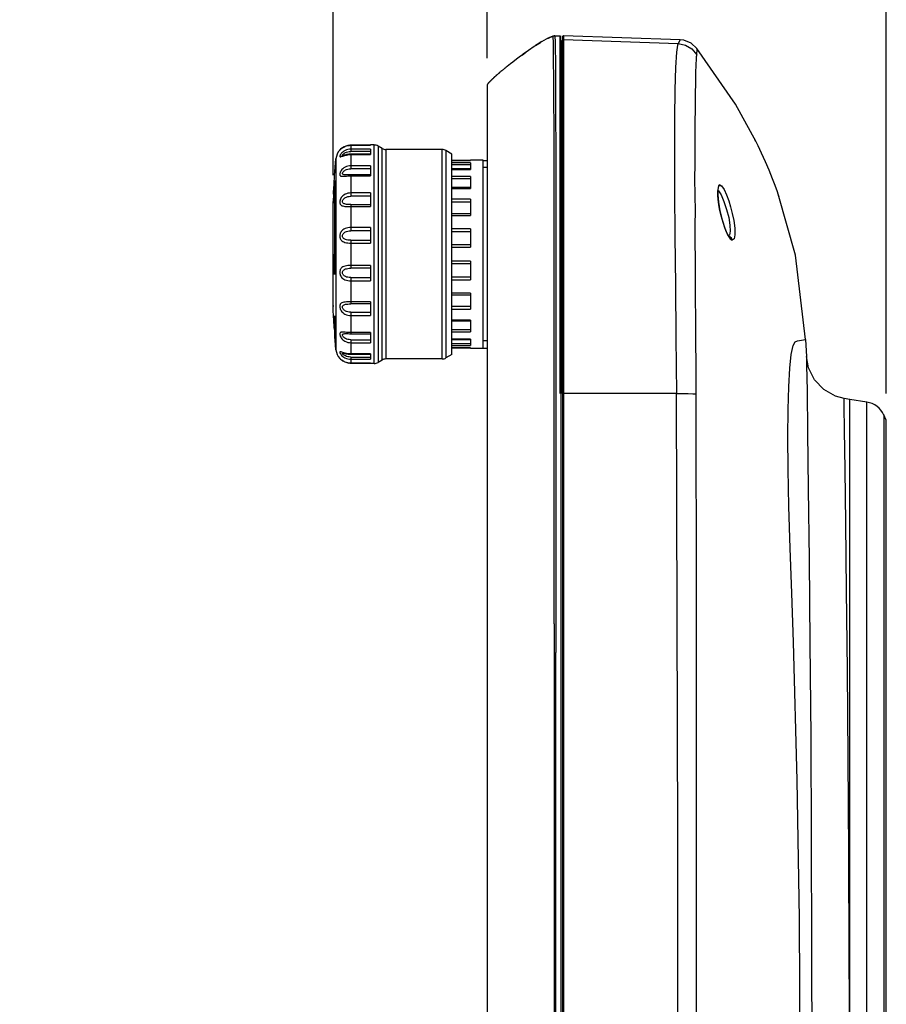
# Model space of a CAD drawing. Header units: millimetres. Extents: x 899 to 1733, y 9 to 584.
# Tile 5 of 11: x 1258 to 1334, y 301 to 387. Entities that reach past the tile are written whole.
import ezdxf

# ---------------------------------------------------------------- set-up
doc = ezdxf.new("R2010")
doc.units = ezdxf.units.MM
doc.header["$LTSCALE"] = 46.255
doc.header["$PDMODE"] = 3
doc.header["$PDSIZE"] = 1
doc.layers.get('0').update_dxf_attribs({"linetype": 'CONTINUOUS'})
doc.layers.get('Defpoints').update_dxf_attribs({"linetype": 'CONTINUOUS'})
doc.styles.get("Standard").update_dxf_attribs({"font": 'txt', "width": 0.8})
doc.dimstyles.new('DIMSTYLE_1', dxfattribs={"dimtxt": 7.5, "dimasz": 6, "dimexe": 1, "dimexo": 1, "dimtad": 1, "dimdsep": 46, "dimtxsty": 'Standard', "dimblk": '_FILLED', "dimblk1": '_FILLED', "dimblk2": '_FILLED', "dimcen": 0.09, "dimadec": 0, "dimazin": 0, "dimtp": 0.2, "dimtm": 0.2, "dimtfac": 1, "dimtofl": 0, "dimtmove": 0, "dimatfit": 3, "dimldrblk": '_FILLED', "dimfxl": 0, "dimtolj": 1, "dimarcsym": 0})
doc.dimstyles.new('DIMSTYLE_2', dxfattribs={"dimtxt": 7.5, "dimasz": 6, "dimexe": 1, "dimexo": 1, "dimtad": 1, "dimdsep": 46, "dimtxsty": 'Standard', "dimblk": '_FILLED', "dimblk1": '_FILLED', "dimblk2": '_FILLED', "dimcen": 0.09, "dimadec": 0, "dimazin": 0, "dimtp": 0.3, "dimtm": 0.3, "dimtfac": 1, "dimtofl": 0, "dimtmove": 0, "dimatfit": 3, "dimldrblk": '_FILLED', "dimfxl": 0, "dimtolj": 1, "dimarcsym": 0})

# ---------------------------------------------------------------- blocks, each defined once
blk = doc.blocks.new('_FILLED')
at = {"color": 0, "linetype": 'ByBlock'}
blk.add_solid([(0, 0), (-1, 0.175), (-1, -0.175)], dxfattribs=at)
blk = doc.blocks.new('*D5')
at = {"color": 0, "linetype": 'Continuous', "lineweight": -2}
for p, q in [((1285.481, 373.666), (1285.481, 402.717)), ((1298.97, 383.91), (1298.97, 402.717)), ((1285.481, 401.717), (1260.272, 401.717)), ((1292.97, 401.717), (1291.481, 401.717))]:
    blk.add_line(p, q, dxfattribs=at)
at = {"layer": 'Defpoints', "color": 0, "linetype": 'Continuous'}
for p in [(1298.97, 401.717), (1298.97, 382.91), (1285.481, 372.666)]:
    blk.add_point(p, dxfattribs=at)
at = {"color": 0, "linetype": 'Continuous', "lineweight": -2, "xscale": 6, "yscale": 6, "zscale": 6, "rotation": 180}
blk.add_blockref('_FILLED', (1285.481, 401.717), dxfattribs=at)
at = {"color": 0, "linetype": 'Continuous', "lineweight": -2, "xscale": 6, "yscale": 6, "zscale": 6}
blk.add_blockref('_FILLED', (1298.97, 401.717), dxfattribs=at)
at = {"color": 0, "linetype": 'Continuous', "insert": (1277.897, 409.842), "char_height": 7.5, "attachment_point": 3}
blk.add_mtext('\\A1;20.6', dxfattribs=at)
blk = doc.blocks.new('*D6')
at = {"color": 0, "linetype": 'Continuous', "lineweight": -2}
for p, q in [((1298.97, 383.91), (1298.97, 402.717)), ((1333.95, 354.525), (1333.95, 402.717)), ((1304.97, 401.717), (1327.95, 401.717))]:
    blk.add_line(p, q, dxfattribs=at)
at = {"layer": 'Defpoints', "color": 0, "linetype": 'Continuous'}
for p in [(1333.95, 401.717), (1298.97, 382.91), (1333.95, 353.525)]:
    blk.add_point(p, dxfattribs=at)
at = {"color": 0, "linetype": 'Continuous', "lineweight": -2, "xscale": 6, "yscale": 6, "zscale": 6, "rotation": 180}
blk.add_blockref('_FILLED', (1298.97, 401.717), dxfattribs=at)
at = {"color": 0, "linetype": 'Continuous', "lineweight": -2, "xscale": 6, "yscale": 6, "zscale": 6}
blk.add_blockref('_FILLED', (1333.95, 401.717), dxfattribs=at)
at = {"color": 0, "linetype": 'Continuous', "insert": (1316.46, 409.842), "char_height": 7.5, "attachment_point": 2}
blk.add_mtext('\\A1;53', dxfattribs=at)

msp = doc.modelspace()

# ---------------------------------------------------------------- linework, layer by layer
at = {"color": 7, "linetype": 'Continuous'}
for p, q in [((1304.289, 385.658), (1304.344, 385.684)), ((1304.344, 385.684), (1304.727, 385.837)), ((1304.727, 385.837), (1304.576, 385.784)), ((1304.727, 385.837), (1304.759, 385.846)), ((1304.76, 385.838), (1304.759, 385.846)), ((1304.91, 385.868), (1305.357, 385.876)), ((1305.357, 385.876), (1305.357, 385.514)), ((1305.438, 385.709), (1305.438, 385.797)), ((1305.438, 385.669), (1305.438, 385.709)), ((1305.438, 385.351), (1305.438, 385.669)), ((1305.572, 385.777), (1305.572, 385.168)), ((1305.675, 385.876), (1305.675, 207.06)), ((1315.887, 385.52), (1305.675, 385.876)), ((1303.16, 384.993), (1303.219, 385.033)), ((1303.219, 385.033), (1303.636, 385.298)), ((1303.344, 385.114), (1303.219, 385.033)), ((1303.531, 385.233), (1303.344, 385.114)), ((1303.703, 385.339), (1303.531, 385.233)), ((1303.753, 385.368), (1303.631, 385.295)), ((1303.636, 385.298), (1303.703, 385.339)), ((1303.703, 385.339), (1303.753, 385.368)), ((1304.921, 385.59), (1304.924, 385.526)), ((1304.938, 384.816), (1304.952, 383.596)), ((1305.357, 385.514), (1305.357, 385.252)), ((1305.357, 385.252), (1305.357, 354.528)), ((1305.438, 385.068), (1305.438, 385.351)), ((1305.438, 385.068), (1305.438, 207.596)), ((1305.476, 385.393), (1305.516, 385.381)), ((1305.516, 385.381), (1305.516, 385.207)), ((1305.516, 385.381), (1305.571, 385.38)), ((1305.516, 385.207), (1305.516, 385.148)), ((1305.516, 385.148), (1305.516, 385.017)), ((1305.516, 385.017), (1305.516, 384.74)), ((1305.516, 384.74), (1305.516, 354.528)), ((1305.572, 385.313), (1305.572, 385.101)), ((1305.572, 384.899), (1305.572, 385.168)), ((1305.572, 385.101), (1305.572, 207.787)), ((1305.675, 385.546), (1315.709, 385.196)), ((1315.887, 385.52), (1315.709, 385.196)), ((1301.668, 383.914), (1301.394, 383.704)), ((1301.905, 384.095), (1301.547, 383.821)), ((1301.854, 384.056), (1301.848, 384.052)), ((1301.885, 384.08), (1301.863, 384.063)), ((1302.033, 384.192), (1301.888, 384.082)), ((1302.023, 384.184), (1302.239, 384.346)), ((1302.023, 384.184), (1302.152, 384.28)), ((1302.085, 384.231), (1302.028, 384.188)), ((1302.129, 384.264), (1302.085, 384.231)), ((1302.239, 384.346), (1302.125, 384.261)), ((1302.152, 384.28), (1302.405, 384.467)), ((1304.802, 383.89), (1304.8, 384.154)), ((1304.815, 381.955), (1304.802, 383.89)), ((1300.554, 383.051), (1300.489, 382.999)), ((1300.516, 383.021), (1300.512, 383.018)), ((1300.541, 383.04), (1300.539, 383.039)), ((1300.648, 383.125), (1300.543, 383.042)), ((1300.733, 383.192), (1300.645, 383.123)), ((1300.688, 383.157), (1300.686, 383.155)), ((1300.884, 383.31), (1300.724, 383.185)), ((1300.781, 383.23), (1300.778, 383.228)), ((1300.841, 383.277), (1300.838, 383.274)), ((1300.844, 383.279), (1300.841, 383.277)), ((1301.026, 383.42), (1300.881, 383.308)), ((1301.425, 383.728), (1301.223, 383.572)), ((1301.394, 383.704), (1301.223, 383.573)), ((1304.952, 383.596), (1304.965, 381.479)), ((1299.842, 382.461), (1299.774, 382.401)), ((1300.019, 382.614), (1299.966, 382.568)), ((1300.069, 382.656), (1300.019, 382.614)), ((1300.116, 382.696), (1300.069, 382.656)), ((1300.183, 382.751), (1300.116, 382.696)), ((1300.196, 382.762), (1300.164, 382.735)), ((1300.263, 382.818), (1300.183, 382.751)), ((1300.316, 382.861), (1300.255, 382.81)), ((1300.377, 382.909), (1300.308, 382.854)), ((1300.46, 382.976), (1300.376, 382.909)), ((1300.5, 383.008), (1300.455, 382.972)), ((1298.971, 381.592), (1298.968, 381.587)), ((1298.97, 381.59), (1298.969, 381.588)), ((1298.978, 381.601), (1298.97, 381.59)), ((1298.973, 381.594), (1298.97, 381.59)), ((1298.97, 381.592), (1298.97, 381.59)), ((1298.97, 381.592), (1298.97, 211.308)), ((1298.97, 381.59), (1298.97, 381.592)), ((1298.977, 381.6), (1298.975, 381.597)), ((1298.978, 381.602), (1298.977, 381.6)), ((1298.979, 381.603), (1298.978, 381.601)), ((1298.981, 381.605), (1298.979, 381.603)), ((1298.982, 381.607), (1298.98, 381.605)), ((1298.982, 381.607), (1298.98, 381.604)), ((1298.984, 381.61), (1298.982, 381.607)), ((1298.986, 381.612), (1298.984, 381.609)), ((1298.988, 381.615), (1298.986, 381.612)), ((1298.99, 381.617), (1298.988, 381.614)), ((1298.992, 381.62), (1298.989, 381.617)), ((1298.994, 381.623), (1298.992, 381.62)), ((1298.997, 381.626), (1298.994, 381.622)), ((1298.999, 381.629), (1298.995, 381.625)), ((1299.033, 381.67), (1299.017, 381.651)), ((1304.965, 381.479), (1304.974, 378.818)), ((1304.974, 378.818), (1304.979, 376.125)), ((1304.847, 374.745), (1304.835, 377.722)), ((1286.638, 376.224), (1286.768, 376.257)), ((1287.043, 376.286), (1286.95, 376.283)), ((1287.043, 376.286), (1287.043, 376.285)), ((1288.74, 376.286), (1287.043, 376.286)), ((1287.043, 376.285), (1287.043, 375.743)), ((1287.043, 376.285), (1288.74, 376.285)), ((1288.74, 376.31), (1288.74, 376.286)), ((1289.085, 376.31), (1288.74, 376.31)), ((1288.74, 376.286), (1288.74, 376.285)), ((1289.085, 357.17), (1289.085, 376.31)), ((1289.425, 376.216), (1289.425, 357.264)), ((1289.771, 376.008), (1289.425, 376.216)), ((1304.979, 376.125), (1304.983, 372.812)), ((1286.068, 375.879), (1286.059, 375.87)), ((1286.083, 375.894), (1286.105, 375.915)), ((1286.108, 375.918), (1286.141, 375.948)), ((1286.141, 375.948), (1286.188, 375.987)), ((1286.294, 376.065), (1286.169, 375.972)), ((1286.188, 375.987), (1286.248, 376.032)), ((1286.361, 375.39), (1286.356, 375.39)), ((1287.043, 375.503), (1286.94, 375.5)), ((1288.74, 375.945), (1287.043, 375.945)), ((1288.74, 375.743), (1287.043, 375.743)), ((1287.043, 375.503), (1287.043, 374.23)), ((1288.74, 375.503), (1287.043, 375.503)), ((1287.043, 375.474), (1288.74, 375.474)), ((1288.74, 375.945), (1288.74, 375.474)), ((1289.771, 357.472), (1289.771, 376.008)), ((1290.111, 375.914), (1290.111, 357.566)), ((1295.025, 375.914), (1290.111, 375.914)), ((1295.025, 357.566), (1295.025, 375.914)), ((1295.365, 375.82), (1295.365, 357.66)), ((1295.868, 375.518), (1295.365, 375.82)), ((1295.868, 357.962), (1295.868, 375.518)), ((1285.728, 375.102), (1285.728, 372.884)), ((1288.74, 374.494), (1287.043, 374.494)), ((1288.74, 374.494), (1288.74, 373.609)), ((1297.518, 374.951), (1295.868, 374.951)), ((1295.868, 374.949), (1297.518, 374.949)), ((1297.518, 374.733), (1295.868, 374.733)), ((1297.518, 374.575), (1295.868, 374.575)), ((1297.518, 374.99), (1297.518, 374.949)), ((1298.64, 374.99), (1297.518, 374.99)), ((1297.518, 374.733), (1297.518, 374.175)), ((1298.64, 358.49), (1298.64, 374.99)), ((1298.64, 374.957), (1298.97, 374.957)), ((1304.848, 370.779), (1304.847, 374.745)), ((1286.601, 373.691), (1286.594, 373.691)), ((1286.674, 373.692), (1286.601, 373.691)), ((1288.74, 374.23), (1287.043, 374.23)), ((1287.043, 373.703), (1287.043, 371.814)), ((1288.74, 373.703), (1287.043, 373.703)), ((1287.043, 373.609), (1288.74, 373.609)), ((1297.518, 374.208), (1295.868, 374.208)), ((1295.868, 374.175), (1297.518, 374.175)), ((1297.518, 373.553), (1295.868, 373.553)), ((1297.518, 373.553), (1297.518, 372.504)), ((1298.97, 374.33), (1298.64, 374.33)), ((1285.594, 372.722), (1285.608, 372.899)), ((1285.594, 372.722), (1285.594, 366.74)), ((1285.594, 372.722), (1285.631, 372.722)), ((1285.631, 366.74), (1285.631, 373.2)), ((1285.728, 372.884), (1285.728, 360.585)), ((1297.518, 373.334), (1295.868, 373.334)), ((1319.357, 372.689), (1319.353, 372.829)), ((1285.514, 371.993), (1285.481, 371.346)), ((1288.74, 372.109), (1287.043, 372.109)), ((1288.74, 371.814), (1287.043, 371.814)), ((1288.74, 372.109), (1288.74, 370.916)), ((1295.868, 372.604), (1297.518, 372.604)), ((1295.868, 372.504), (1297.518, 372.504)), ((1319.182, 372.424), (1319.181, 371.933)), ((1319.209, 372.435), (1319.215, 372.464)), ((1285.481, 371.271), (1285.481, 371.346)), ((1285.481, 371.346), (1285.481, 371.315)), ((1285.481, 371.315), (1285.481, 371.227)), ((1285.481, 371.279), (1285.481, 371.315)), ((1285.481, 362.252), (1285.481, 371.279)), ((1285.481, 366.74), (1285.481, 371.271)), ((1287.043, 371.097), (1287.043, 368.785)), ((1287.043, 371.097), (1288.74, 371.097)), ((1297.518, 371.551), (1295.868, 371.551)), ((1297.518, 371.297), (1295.868, 371.297)), ((1297.518, 371.551), (1297.518, 370.138)), ((1287.043, 370.916), (1288.74, 370.916)), ((1295.868, 370.314), (1297.518, 370.314)), ((1295.868, 370.138), (1297.518, 370.138)), ((1304.854, 366.404), (1304.848, 370.779)), ((1288.74, 369.075), (1287.043, 369.075)), ((1288.74, 368.785), (1287.043, 368.785)), ((1288.74, 369.075), (1288.74, 367.719)), ((1297.518, 368.969), (1295.868, 368.969)), ((1297.518, 368.711), (1295.868, 368.711)), ((1297.518, 368.969), (1297.518, 367.362)), ((1320.092, 368.415), (1319.958, 368.669)), ((1287.043, 367.97), (1287.043, 365.51)), ((1287.043, 367.97), (1288.74, 367.97)), ((1287.043, 367.719), (1288.74, 367.719)), ((1295.868, 367.593), (1297.518, 367.593)), ((1285.481, 362.186), (1285.481, 366.74)), ((1285.671, 366.74), (1285.56, 366.74)), ((1295.868, 367.362), (1297.518, 367.362)), ((1288.74, 365.76), (1287.043, 365.76)), ((1288.74, 365.76), (1288.74, 364.404)), ((1297.518, 366.118), (1295.868, 366.118)), ((1297.518, 365.887), (1295.868, 365.887)), ((1297.518, 366.118), (1297.518, 364.511)), ((1304.85, 360.92), (1304.854, 366.404)), ((1288.74, 365.51), (1287.043, 365.51)), ((1304.986, 365.632), (1304.986, 361.075)), ((1287.043, 364.695), (1287.043, 362.383)), ((1287.043, 364.695), (1288.74, 364.695)), ((1287.043, 364.404), (1288.74, 364.404)), ((1295.868, 364.769), (1297.518, 364.769)), ((1295.868, 364.511), (1297.518, 364.511)), ((1297.518, 363.342), (1295.868, 363.342)), ((1297.518, 363.342), (1297.518, 361.929)), ((1288.74, 362.564), (1287.043, 362.564)), ((1288.74, 362.383), (1287.043, 362.383)), ((1288.74, 362.564), (1288.74, 361.371)), ((1297.518, 363.166), (1295.868, 363.166)), ((1285.481, 362.164), (1285.481, 362.252)), ((1285.481, 362.252), (1285.481, 362.164)), ((1285.481, 362.134), (1285.481, 362.186)), ((1285.481, 362.134), (1285.481, 362.164)), ((1287.043, 361.666), (1287.043, 359.777)), ((1287.043, 361.666), (1288.74, 361.666)), ((1295.868, 362.183), (1297.518, 362.183)), ((1295.868, 361.929), (1297.518, 361.929)), ((1285.54, 361.005), (1285.522, 361.325)), ((1285.582, 360.322), (1285.54, 361.005)), ((1285.594, 361.334), (1285.594, 360.14)), ((1285.631, 359.612), (1285.631, 360.901)), ((1285.728, 360.585), (1285.728, 358.378)), ((1287.043, 361.371), (1288.74, 361.371)), ((1297.518, 360.976), (1295.868, 360.976)), ((1297.518, 360.876), (1295.868, 360.876)), ((1297.518, 360.976), (1297.518, 359.927)), ((1304.858, 356.161), (1304.85, 360.92)), ((1285.594, 360.14), (1285.582, 360.322)), ((1285.631, 360.14), (1285.594, 360.14)), ((1288.74, 359.87), (1287.043, 359.87)), ((1287.043, 359.777), (1288.74, 359.777)), ((1288.74, 359.87), (1288.74, 358.985)), ((1295.868, 360.146), (1297.518, 360.146)), ((1295.868, 359.927), (1297.518, 359.927)), ((1287.043, 359.25), (1287.043, 357.977)), ((1287.043, 359.25), (1288.74, 359.25)), ((1287.043, 358.985), (1288.74, 358.985)), ((1297.518, 359.305), (1295.868, 359.305)), ((1295.868, 359.272), (1297.518, 359.272)), ((1295.868, 358.905), (1297.518, 358.905)), ((1297.518, 359.305), (1297.518, 358.746)), ((1298.97, 359.15), (1298.64, 359.15)), ((1326.173, 359.15), (1326.875, 359.282)), ((1326.875, 359.282), (1326.959, 357.793)), ((1286.391, 358.08), (1286.447, 358.065)), ((1288.74, 358.006), (1287.043, 358.006)), ((1288.74, 358.006), (1288.74, 357.535)), ((1295.868, 358.746), (1297.518, 358.746)), ((1297.518, 358.53), (1295.868, 358.53)), ((1295.868, 358.529), (1297.518, 358.529)), ((1297.518, 358.53), (1297.518, 358.49)), ((1298.64, 358.49), (1297.518, 358.49)), ((1298.64, 358.523), (1298.97, 358.523)), ((1286.06, 357.609), (1286.059, 357.61)), ((1286.059, 357.61), (1286.068, 357.601)), ((1286.068, 357.601), (1286.094, 357.575)), ((1286.068, 357.601), (1286.084, 357.585)), ((1286.084, 357.585), (1286.128, 357.543)), ((1286.094, 357.575), (1286.101, 357.569)), ((1286.128, 357.543), (1286.203, 357.48)), ((1286.15, 357.525), (1286.169, 357.508)), ((1286.169, 357.508), (1286.18, 357.499)), ((1286.203, 357.48), (1286.308, 357.407)), ((1286.497, 357.309), (1286.67, 357.245)), ((1286.67, 357.245), (1286.858, 357.21)), ((1287.015, 357.977), (1287.043, 357.977)), ((1287.043, 357.977), (1288.74, 357.977)), ((1287.043, 357.736), (1287.043, 357.195)), ((1287.043, 357.736), (1288.74, 357.736)), ((1287.043, 357.535), (1288.74, 357.535)), ((1287.043, 357.195), (1287.043, 357.194)), ((1288.74, 357.195), (1287.043, 357.195)), ((1287.043, 357.194), (1288.74, 357.194)), ((1288.74, 357.195), (1288.74, 357.17)), ((1289.085, 357.17), (1288.74, 357.17)), ((1289.771, 357.472), (1289.425, 357.264)), ((1295.025, 357.566), (1290.111, 357.566)), ((1295.868, 357.962), (1295.365, 357.66)), ((1317.284, 354.513), (1317.278, 357.034)), ((1315.554, 354.524), (1305.675, 354.53)), ((1330.254, 353.422), (1330.243, 354.11)), ((1330.757, 354.022), (1330.243, 354.11)), ((1330.757, 238.878), (1330.757, 354.022)), ((1332.25, 353.785), (1330.757, 354.022)), ((1332.25, 239.115), (1332.25, 353.785)), ((1330.287, 351.324), (1330.254, 353.422)), ((1333.744, 352.656), (1333.744, 351.964)), ((1333.95, 352.205), (1333.744, 352.656)), ((1333.744, 351.964), (1333.744, 240.936)), ((1333.95, 346.177), (1333.95, 352.205)), ((1333.95, 240.695), (1333.95, 346.177)), ((1304.986, 340.4), (1304.986, 331.834)), ((1304.853, 334.361), (1304.853, 296.208)), ((1304.986, 283.074), (1304.986, 331.834))]:
    msp.add_line(p, q, dxfattribs=at)
for points in [[(1303.753, 385.368), (1304.188, 385.608), (1304.289, 385.658)], [(1304.576, 385.784), (1304.379, 385.7), (1304.289, 385.658)], [(1304.91, 385.868), (1304.859, 385.865), (1304.809, 385.858), (1304.759, 385.846)], [(1304.778, 385.37), (1304.777, 385.496), (1304.772, 385.546), (1304.769, 385.585), (1304.769, 385.628), (1304.768, 385.672), (1304.766, 385.718), (1304.764, 385.759), (1304.763, 385.793), (1304.76, 385.838)], [(1304.91, 385.868), (1304.91, 385.861), (1304.911, 385.841), (1304.913, 385.813), (1304.915, 385.772), (1304.917, 385.714), (1304.92, 385.651), (1304.921, 385.59)], [(1305.438, 385.797), (1305.428, 385.836), (1305.399, 385.865)], [(1302.405, 384.467), (1302.609, 384.614), (1303.107, 384.958), (1303.16, 384.993)], [(1304.8, 384.154), (1304.782, 384.972), (1304.778, 385.37)], [(1304.924, 385.526), (1304.929, 385.366), (1304.938, 384.816)], [(1305.438, 385.46), (1305.448, 385.422), (1305.476, 385.393)], [(1305.572, 385.447), (1305.585, 385.496), (1305.62, 385.532), (1305.634, 385.536)], [(1315.709, 385.196), (1315.645, 385.064), (1315.555, 384.45), (1315.481, 383.109), (1315.431, 381.14), (1315.4, 378.652), (1315.386, 375.685), (1315.39, 372.239), (1315.417, 368.325), (1315.465, 364.036), (1315.517, 359.457), (1315.554, 354.524)], [(1315.709, 385.196), (1316.351, 385.065), (1316.917, 384.728), (1317.344, 384.216)], [(1317.362, 384.778), (1316.847, 385.233), (1316.195, 385.485), (1315.885, 385.52)], [(1317.344, 384.216), (1317.363, 384.716), (1317.362, 384.778)], [(1322.541, 376.587), (1320.743, 379.88), (1317.362, 384.778)], [(1302.405, 384.467), (1302.35, 384.427), (1302.214, 384.327)], [(1317.278, 357.034), (1317.27, 359.141), (1317.262, 361.129), (1317.244, 362.84), (1317.241, 364.674), (1317.229, 366.479), (1317.206, 367.613), (1317.204, 368.405), (1317.214, 369.323), (1317.218, 370.505), (1317.204, 371.917), (1317.185, 373.361), (1317.199, 374.628), (1317.198, 376.066), (1317.203, 376.916), (1317.21, 378.267), (1317.217, 379.493), (1317.237, 380.724), (1317.253, 381.826), (1317.258, 382.161), (1317.262, 382.293), (1317.267, 382.46), (1317.272, 382.676), (1317.274, 382.872), (1317.284, 383.099), (1317.296, 383.333), (1317.302, 383.516), (1317.305, 383.671), (1317.31, 383.781), (1317.318, 383.864), (1317.325, 383.956), (1317.328, 384.027), (1317.332, 384.082), (1317.338, 384.132)], [(1317.338, 384.132), (1317.343, 384.199), (1317.344, 384.216)], [(1300.82, 383.26), (1300.817, 383.258), (1300.786, 383.234)], [(1300.828, 383.266), (1300.825, 383.264), (1300.823, 383.262)], [(1300.836, 383.272), (1300.833, 383.27), (1300.831, 383.268)], [(1301.223, 383.572), (1301.22, 383.57), (1301.217, 383.568), (1301.215, 383.566), (1301.212, 383.564), (1301.024, 383.419)], [(1301.223, 383.573), (1301.219, 383.57), (1301.216, 383.567), (1301.212, 383.564)], [(1300.024, 382.618), (1299.986, 382.585), (1299.944, 382.549), (1299.899, 382.51), (1299.851, 382.469), (1299.802, 382.425), (1299.751, 382.38), (1299.699, 382.333), (1299.646, 382.285), (1299.594, 382.237), (1299.541, 382.188), (1299.49, 382.139), (1299.439, 382.091), (1299.39, 382.043), (1299.343, 381.997), (1299.298, 381.953), (1299.255, 381.909), (1299.212, 381.865), (1299.172, 381.823), (1299.133, 381.782), (1299.098, 381.743), (1299.067, 381.709), (1299.046, 381.685)], [(1299.527, 382.175), (1299.493, 382.142), (1299.458, 382.109), (1299.424, 382.077), (1299.391, 382.045)], [(1299.774, 382.401), (1299.74, 382.37), (1299.704, 382.338), (1299.669, 382.306), (1299.633, 382.274), (1299.598, 382.241), (1299.563, 382.208), (1299.527, 382.175)], [(1299.966, 382.568), (1299.937, 382.543), (1299.907, 382.517), (1299.875, 382.49), (1299.842, 382.461)], [(1300.131, 382.708), (1300.096, 382.679), (1300.061, 382.649)], [(1299.024, 381.66), (1299.013, 381.646), (1299.006, 381.637), (1299.002, 381.633), (1298.999, 381.629)], [(1299.017, 381.651), (1299.008, 381.64), (1299.004, 381.635), (1299.001, 381.632)], [(1299.391, 382.045), (1299.359, 382.013), (1299.328, 381.983), (1299.298, 381.952), (1299.268, 381.923), (1299.239, 381.893), (1299.211, 381.864), (1299.183, 381.835), (1299.157, 381.807), (1299.131, 381.78), (1299.107, 381.753), (1299.084, 381.728), (1299.063, 381.704), (1299.046, 381.685), (1299.026, 381.662)], [(1304.835, 377.722), (1304.825, 380.361), (1304.815, 381.955)], [(1286.248, 376.032), (1286.323, 376.082), (1286.414, 376.133)], [(1287.043, 376.286), (1286.904, 376.279), (1286.67, 376.235), (1286.464, 376.158), (1286.294, 376.065)], [(1286.95, 376.283), (1286.764, 376.257), (1286.592, 376.21), (1286.439, 376.146), (1286.308, 376.073)], [(1286.414, 376.133), (1286.519, 376.182), (1286.638, 376.224)], [(1286.768, 376.257), (1286.904, 376.278), (1287.043, 376.285)], [(1322.54, 376.588), (1322.507, 376.654), (1322.437, 376.795)], [(1324.482, 372.012), (1324.415, 372.197), (1324.208, 372.755), (1323.979, 373.345), (1323.674, 374.096), (1323.358, 374.833), (1323.019, 375.585), (1322.712, 376.236), (1322.54, 376.588)], [(1286.059, 375.87), (1286.06, 375.871), (1286.068, 375.879), (1286.083, 375.894)], [(1287.043, 375.945), (1286.904, 375.937), (1286.768, 375.912), (1286.639, 375.873), (1286.52, 375.821), (1286.414, 375.761), (1286.323, 375.695), (1286.248, 375.627), (1286.188, 375.563), (1286.142, 375.503), (1286.107, 375.45), (1286.083, 375.404), (1286.068, 375.365), (1286.06, 375.333), (1286.06, 375.308), (1286.068, 375.291), (1286.083, 375.281), (1286.107, 375.278)], [(1286.169, 375.972), (1286.094, 375.905), (1286.068, 375.879)], [(1286.128, 375.937), (1286.084, 375.895), (1286.068, 375.879)], [(1286.107, 375.278), (1286.141, 375.283), (1286.188, 375.296), (1286.248, 375.317), (1286.323, 375.343), (1286.414, 375.373)], [(1286.308, 376.073), (1286.203, 376), (1286.128, 375.937)], [(1286.356, 375.39), (1286.331, 375.393), (1286.315, 375.401), (1286.306, 375.414), (1286.306, 375.431), (1286.313, 375.453), (1286.329, 375.479), (1286.353, 375.509)], [(1286.94, 375.5), (1286.843, 375.493), (1286.75, 375.481), (1286.664, 375.466), (1286.583, 375.449), (1286.51, 375.432), (1286.444, 375.415), (1286.391, 375.4), (1286.354, 375.391), (1286.35, 375.39)], [(1286.353, 375.509), (1286.387, 375.542), (1286.433, 375.577), (1286.492, 375.614), (1286.568, 375.652), (1286.66, 375.686), (1286.769, 375.715), (1286.896, 375.735), (1287.043, 375.743)], [(1286.414, 375.373), (1286.519, 375.404), (1286.638, 375.432), (1286.768, 375.455), (1286.904, 375.469), (1287.043, 375.474)], [(1285.565, 372.89), (1285.614, 373.624), (1285.667, 374.356), (1285.728, 375.101)], [(1287.043, 374.494), (1286.904, 374.486), (1286.768, 374.461), (1286.639, 374.42), (1286.52, 374.365), (1286.414, 374.3), (1286.323, 374.227), (1286.248, 374.15), (1286.188, 374.074), (1286.142, 374), (1286.107, 373.931), (1286.083, 373.868), (1286.068, 373.81), (1286.06, 373.758), (1286.06, 373.712), (1286.068, 373.671), (1286.083, 373.637), (1286.107, 373.609), (1286.141, 373.588), (1286.188, 373.574), (1286.248, 373.567), (1286.323, 373.566), (1286.414, 373.571), (1286.519, 373.581), (1286.638, 373.591), (1286.768, 373.601), (1286.904, 373.607), (1287.043, 373.609)], [(1286.594, 373.691), (1286.573, 373.691), (1286.498, 373.693), (1286.438, 373.7), (1286.391, 373.711), (1286.356, 373.726), (1286.331, 373.747), (1286.315, 373.771), (1286.306, 373.8), (1286.306, 373.834), (1286.313, 373.87), (1286.329, 373.91), (1286.353, 373.952), (1286.387, 373.995), (1286.433, 374.04), (1286.492, 374.085), (1286.568, 374.129), (1286.66, 374.168), (1286.769, 374.2), (1286.896, 374.222), (1287.043, 374.23)], [(1287.043, 373.703), (1286.944, 373.702), (1286.849, 373.699), (1286.674, 373.692)], [(1285.514, 371.993), (1285.522, 372.148), (1285.565, 372.89)], [(1285.608, 372.899), (1285.615, 372.999), (1285.623, 373.1), (1285.631, 373.2)], [(1304.983, 372.812), (1304.985, 369.298), (1304.986, 365.632)], [(1319.353, 372.829), (1319.245, 372.729), (1319.182, 372.424)], [(1319.353, 372.829), (1319.516, 372.741), (1319.732, 372.423)], [(1287.043, 372.109), (1286.904, 372.101), (1286.768, 372.078), (1286.639, 372.041), (1286.52, 371.99), (1286.414, 371.927), (1286.323, 371.856), (1286.248, 371.78), (1286.188, 371.701), (1286.142, 371.622), (1286.107, 371.546), (1286.083, 371.473), (1286.068, 371.403), (1286.06, 371.337), (1286.06, 371.274), (1286.068, 371.216), (1286.083, 371.162), (1286.107, 371.112), (1286.141, 371.067), (1286.188, 371.027), (1286.248, 370.993), (1286.323, 370.966), (1286.414, 370.946), (1286.519, 370.932), (1286.638, 370.924), (1286.768, 370.919), (1286.904, 370.917), (1287.043, 370.916)], [(1287.043, 371.097), (1286.898, 371.098), (1286.772, 371.103), (1286.664, 371.111), (1286.573, 371.124), (1286.498, 371.141), (1286.438, 371.163), (1286.391, 371.19), (1286.356, 371.22), (1286.331, 371.255), (1286.315, 371.293), (1286.306, 371.335), (1286.306, 371.38), (1286.313, 371.427), (1286.329, 371.476), (1286.353, 371.524), (1286.387, 371.574), (1286.433, 371.623), (1286.492, 371.67), (1286.568, 371.715), (1286.66, 371.753), (1286.769, 371.784), (1286.896, 371.806), (1287.043, 371.814)], [(1319.181, 371.933), (1319.244, 371.295), (1319.371, 370.554), (1319.56, 369.762), (1319.795, 369.024), (1320.042, 368.448)], [(1319.193, 371.921), (1319.19, 372.227), (1319.209, 372.435)], [(1319.958, 368.669), (1319.803, 369.04), (1319.645, 369.506), (1319.499, 370.031), (1319.377, 370.567), (1319.285, 371.075), (1319.224, 371.533), (1319.193, 371.921)], [(1319.199, 372.322), (1319.234, 372.299), (1319.47, 371.931)], [(1319.47, 371.931), (1319.724, 371.361), (1319.957, 370.67), (1320.14, 369.949), (1320.248, 369.29), (1320.272, 368.762)], [(1319.732, 372.423), (1319.952, 371.955), (1320.146, 371.422), (1320.312, 370.897), (1320.458, 370.316), (1320.583, 369.686), (1320.668, 369.01), (1320.679, 368.45)], [(1324.554, 371.806), (1324.514, 371.92), (1324.482, 372.012)], [(1326.875, 359.282), (1325.989, 366.655), (1324.484, 372.005)], [(1287.043, 369.075), (1286.904, 369.07), (1286.768, 369.052), (1286.639, 369.022), (1286.52, 368.981), (1286.414, 368.929), (1286.323, 368.868), (1286.248, 368.801), (1286.188, 368.729), (1286.142, 368.655), (1286.107, 368.581), (1286.083, 368.507), (1286.068, 368.433), (1286.06, 368.361), (1286.06, 368.29), (1286.068, 368.221), (1286.083, 368.153), (1286.107, 368.087), (1286.141, 368.023), (1286.188, 367.963), (1286.248, 367.906), (1286.323, 367.856), (1286.414, 367.813), (1286.519, 367.778), (1286.638, 367.752), (1286.768, 367.734), (1286.904, 367.723), (1287.043, 367.719)], [(1287.043, 367.97), (1286.898, 367.974), (1286.772, 367.986), (1286.664, 368.004), (1286.573, 368.028), (1286.498, 368.058), (1286.438, 368.093), (1286.391, 368.132), (1286.356, 368.174), (1286.331, 368.219), (1286.315, 368.267), (1286.306, 368.316), (1286.306, 368.367), (1286.313, 368.419), (1286.329, 368.47), (1286.353, 368.52), (1286.387, 368.569), (1286.433, 368.616), (1286.492, 368.661), (1286.568, 368.701), (1286.66, 368.735), (1286.769, 368.761), (1286.896, 368.779), (1287.043, 368.785)], [(1320.042, 368.448), (1320.275, 368.09), (1320.457, 367.971)], [(1320.183, 368.276), (1320.191, 368.272), (1320.186, 368.282), (1320.092, 368.415)], [(1320.272, 368.762), (1320.211, 368.419), (1320.135, 368.354)], [(1320.679, 368.45), (1320.605, 368.083), (1320.457, 367.971)], [(1320.457, 367.971), (1320.383, 368.139), (1320.245, 368.257), (1320.182, 368.273)], [(1285.574, 366.124), (1285.569, 366.33), (1285.565, 366.535), (1285.56, 366.74)], [(1285.671, 366.74), (1285.662, 366.535), (1285.653, 366.33), (1285.646, 366.125)], [(1285.612, 364.963), (1285.598, 365.35), (1285.585, 365.737), (1285.574, 366.124)], [(1285.646, 366.125), (1285.632, 365.738), (1285.621, 365.351), (1285.612, 364.963)], [(1287.043, 365.76), (1286.904, 365.757), (1286.768, 365.746), (1286.639, 365.728), (1286.52, 365.702), (1286.414, 365.667), (1286.323, 365.624), (1286.248, 365.574), (1286.188, 365.517), (1286.142, 365.457), (1286.107, 365.393), (1286.083, 365.327), (1286.068, 365.26), (1286.06, 365.19), (1286.06, 365.119), (1286.068, 365.047), (1286.083, 364.974), (1286.107, 364.9), (1286.141, 364.825), (1286.188, 364.751), (1286.248, 364.679), (1286.323, 364.612), (1286.414, 364.551), (1286.519, 364.499), (1286.638, 364.458), (1286.768, 364.428), (1286.904, 364.41), (1287.043, 364.404)], [(1287.043, 364.695), (1286.898, 364.701), (1286.772, 364.718), (1286.664, 364.744), (1286.573, 364.777), (1286.498, 364.816), (1286.438, 364.859), (1286.391, 364.906), (1286.356, 364.954), (1286.331, 365.004), (1286.315, 365.056), (1286.306, 365.107), (1286.306, 365.158), (1286.313, 365.208), (1286.329, 365.256), (1286.353, 365.301), (1286.387, 365.344), (1286.433, 365.383), (1286.492, 365.419), (1286.568, 365.45), (1286.66, 365.475), (1286.769, 365.494), (1286.896, 365.506), (1287.043, 365.51)], [(1287.043, 362.564), (1286.904, 362.563), (1286.768, 362.561), (1286.639, 362.556), (1286.52, 362.548), (1286.414, 362.534), (1286.323, 362.514), (1286.248, 362.487), (1286.188, 362.453), (1286.142, 362.413), (1286.107, 362.368), (1286.083, 362.318), (1286.068, 362.264), (1286.06, 362.206), (1286.06, 362.143), (1286.068, 362.077), (1286.083, 362.007), (1286.107, 361.934), (1286.141, 361.858), (1286.188, 361.779), (1286.248, 361.7), (1286.323, 361.624), (1286.414, 361.553), (1286.519, 361.49), (1286.638, 361.439), (1286.768, 361.402), (1286.904, 361.379), (1287.043, 361.371)], [(1287.043, 361.666), (1286.898, 361.674), (1286.772, 361.695), (1286.664, 361.725), (1286.573, 361.763), (1286.498, 361.806), (1286.438, 361.853), (1286.391, 361.901), (1286.356, 361.95), (1286.331, 361.999), (1286.315, 362.048), (1286.306, 362.095), (1286.306, 362.14), (1286.313, 362.182), (1286.329, 362.221), (1286.353, 362.256), (1286.387, 362.287), (1286.433, 362.314), (1286.492, 362.337), (1286.568, 362.355), (1286.66, 362.368), (1286.769, 362.377), (1286.896, 362.381), (1287.043, 362.383)], [(1285.522, 361.325), (1285.495, 361.838), (1285.481, 362.134)], [(1285.631, 360.901), (1285.618, 361.046), (1285.606, 361.19), (1285.594, 361.334)], [(1304.986, 361.075), (1304.987, 357.095), (1304.986, 352.888), (1304.986, 347.599), (1304.986, 340.4)], [(1287.043, 359.87), (1286.904, 359.873), (1286.768, 359.879), (1286.639, 359.889), (1286.52, 359.899), (1286.414, 359.908), (1286.323, 359.914), (1286.248, 359.913), (1286.188, 359.906), (1286.142, 359.892), (1286.107, 359.871), (1286.083, 359.843), (1286.068, 359.809), (1286.06, 359.769), (1286.06, 359.722), (1286.068, 359.67), (1286.083, 359.612), (1286.107, 359.549), (1286.141, 359.48), (1286.188, 359.406), (1286.248, 359.33), (1286.323, 359.253), (1286.414, 359.18), (1286.519, 359.115), (1286.638, 359.06), (1286.768, 359.019), (1286.904, 358.994), (1287.043, 358.985)], [(1287.043, 359.25), (1286.898, 359.258), (1286.772, 359.28), (1286.664, 359.311), (1286.573, 359.349), (1286.498, 359.391), (1286.438, 359.435), (1286.391, 359.48), (1286.356, 359.524), (1286.331, 359.566), (1286.315, 359.606), (1286.306, 359.643), (1286.306, 359.676), (1286.313, 359.706), (1286.329, 359.731), (1286.353, 359.752), (1286.387, 359.768), (1286.433, 359.779), (1286.492, 359.786), (1286.568, 359.789), (1286.594, 359.789)], [(1286.594, 359.789), (1286.614, 359.789), (1286.698, 359.787), (1286.796, 359.783), (1286.903, 359.779), (1287.014, 359.777), (1287.043, 359.777)], [(1285.728, 358.378), (1285.692, 358.808), (1285.637, 359.527), (1285.631, 359.612)], [(1325.807, 332.75), (1325.661, 337.048), (1325.525, 341), (1325.418, 344.637), (1325.352, 347.907), (1325.331, 350.744), (1325.351, 353.142), (1325.408, 355.137), (1325.499, 356.751), (1325.624, 357.967), (1325.781, 358.738), (1325.969, 359.077), (1326.173, 359.15)], [(1286.414, 358.107), (1286.323, 358.137), (1286.248, 358.163), (1286.188, 358.183), (1286.142, 358.196), (1286.107, 358.202), (1286.083, 358.199), (1286.068, 358.189), (1286.06, 358.172), (1286.06, 358.147), (1286.068, 358.115), (1286.083, 358.076), (1286.107, 358.03), (1286.141, 357.977), (1286.188, 357.917), (1286.248, 357.853), (1286.323, 357.785), (1286.414, 357.719), (1286.519, 357.659), (1286.638, 357.607)], [(1286.356, 357.968), (1286.331, 357.998), (1286.315, 358.024), (1286.306, 358.047), (1286.306, 358.065), (1286.313, 358.078), (1286.329, 358.086)], [(1286.329, 358.086), (1286.353, 358.09), (1286.361, 358.09)], [(1286.345, 358.091), (1286.343, 358.091), (1286.353, 358.089), (1286.391, 358.08)], [(1287.043, 358.006), (1286.904, 358.011), (1286.768, 358.025), (1286.639, 358.048), (1286.52, 358.076), (1286.414, 358.107)], [(1286.447, 358.065), (1286.515, 358.047), (1286.594, 358.028), (1286.686, 358.009), (1286.788, 357.994), (1286.898, 357.982), (1287.015, 357.977)], [(1286.107, 357.562), (1286.083, 357.586), (1286.068, 357.601), (1286.06, 357.609)], [(1286.188, 357.493), (1286.142, 357.531), (1286.107, 357.562)], [(1286.323, 357.398), (1286.248, 357.447), (1286.188, 357.493)], [(1286.308, 357.407), (1286.439, 357.334), (1286.592, 357.27), (1286.764, 357.222), (1286.95, 357.197), (1287.043, 357.194)], [(1287.043, 357.195), (1286.904, 357.202), (1286.768, 357.222), (1286.639, 357.255), (1286.52, 357.298), (1286.414, 357.347), (1286.323, 357.398)], [(1287.043, 357.736), (1286.898, 357.744), (1286.772, 357.764), (1286.664, 357.793), (1286.573, 357.826), (1286.498, 357.863), (1286.438, 357.899), (1286.391, 357.935), (1286.356, 357.968)], [(1286.638, 357.607), (1286.768, 357.568), (1286.904, 357.543), (1287.043, 357.535)], [(1326.959, 357.793), (1326.971, 357.012), (1327.004, 354.767), (1327.054, 351.152), (1327.117, 346.194), (1327.188, 340), (1327.259, 332.678), (1327.324, 324.473), (1327.375, 315.511), (1327.408, 306.073), (1327.42, 296.45)], [(1330.243, 354.11), (1329.508, 354.311), (1328.482, 354.887), (1327.671, 355.739), (1327.146, 356.792), (1326.959, 357.793)], [(1304.853, 334.361), (1304.853, 343.835), (1304.852, 350.912), (1304.858, 356.161)], [(1305.675, 354.53), (1305.625, 354.53), (1305.587, 354.529), (1305.572, 354.528)], [(1315.554, 354.524), (1316.091, 354.525), (1316.579, 354.524), (1316.989, 354.52), (1317.284, 354.513)], [(1315.693, 296.447), (1315.679, 315.689), (1315.633, 335.048), (1315.554, 354.524)], [(1317.332, 296.45), (1317.327, 316.756), (1317.313, 336.111), (1317.284, 354.513)], [(1330.402, 343.175), (1330.338, 347.89), (1330.287, 351.324)], [(1330.754, 296.45), (1330.693, 305.45), (1330.662, 314.266), (1330.611, 322.633), (1330.546, 330.301), (1330.474, 337.267), (1330.402, 343.175)], [(1326.396, 296.45), (1326.33, 308.552), (1326.134, 320.652), (1325.807, 332.75)]]:
    msp.add_lwpolyline(points, dxfattribs=at)
for centre, radius, start, end in [((1305.671, 385.777), 0.099, 88, 180), ((1289.085, 375.65), 0.66, 59.03624, 90), ((1287.043, 374.99), 1.32, 138.18969, 175.15506), ((1290.111, 376.574), 0.66, 239.03624, 270), ((1295.025, 375.254), 0.66, 59.03624, 90), ((1287.043, 358.49), 1.32, 184.84494, 221.81031), ((1289.085, 357.83), 0.66, 270, 300.96376), ((1290.111, 356.906), 0.66, 90, 120.96376), ((1295.025, 358.226), 0.66, 270, 300.96376), ((1331.938, 351.827), 1.983, 24.66091, 80.94941)]:
    msp.add_arc(centre, radius, start, end, dxfattribs=at)

# ---------------------------------------------------------------- dimensions: what is measured, and where the dimension line sits
at = {"color": 4, "linetype": 'Continuous'}
dim = msp.add_linear_dim(base=(1298.97, 401.717), p1=(1285.481, 372.666), p2=(1298.97, 382.91), angle=0.00002, text='20.6', dimstyle='DIMSTYLE_1', dxfattribs=at)
dim.commit()
dim.dimension.update_dxf_attribs({"geometry": '*D5', "text_midpoint": (1269.397, 401.717), "dimtype": 160})
dim = msp.add_linear_dim(base=(1333.95, 401.717), p1=(1298.97, 382.91), p2=(1333.95, 353.525), angle=0.00001, text='53', dimstyle='DIMSTYLE_2', dxfattribs=at)
dim.commit()
dim.dimension.update_dxf_attribs({"geometry": '*D6', "text_midpoint": (1316.46, 406.092)})

doc.saveas('drawing.dxf')
